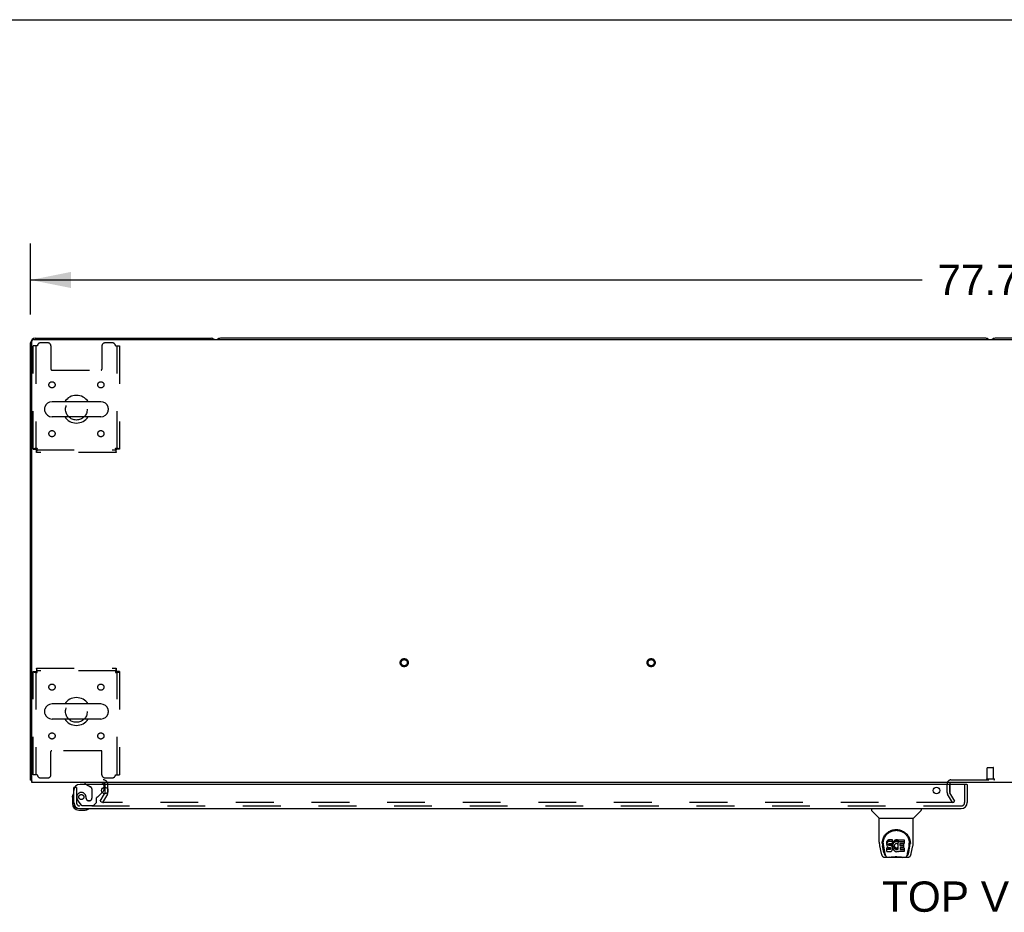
# Model space of a CAD drawing. Header units: inches. Extents: x 0 to 278, y 0 to 180.
# Tile 70 of 78: x 52 to 92, y 144 to 180. Entities that reach past the tile are written whole.
import ezdxf

# ---------------------------------------------------------------- set-up
doc = ezdxf.new("R2010")
doc.units = ezdxf.units.IN
doc.header["$LTSCALE"] = 15.310625
doc.header["$MEASUREMENT"] = 0
doc.linetypes.add('HIDDEN', pattern=[0.2, 0.1, -0.1])
doc.layers.get('0').update_dxf_attribs({"linetype": 'CONTINUOUS'})
for name, color, linetype in [('DEFAULT_2', 8, 'HIDDEN'), ('DIMENSIONS', 7, 'CONTINUOUS'), ('LEFTHAND_DOOR_ASSEMBLY', 7, 'CONTINUOUS')]:
    doc.layers.add(name, color=color, linetype=linetype)
doc.styles.get("Standard").update_dxf_attribs({"font": 'arial.ttf'})
doc.dimstyles.new('DIMSTYLE_1', dxfattribs={"dimtxt": 1.228125, "dimasz": 1.6375, "dimexe": 0.09, "dimexo": 0.07, "dimgap": 0.0375, "dimtad": 0, "dimtih": 1, "dimtoh": 1, "dimzin": 4, "dimdsep": 46, "dimtxsty": 'Standard', "dimblk": '_FILLED', "dimblk1": '_FILLED', "dimblk2": '_FILLED', "dimcen": 0.09, "dimadec": 3, "dimazin": 1, "dimtfac": 1, "dimtdec": 3, "dimtofl": 0, "dimtmove": 0, "dimatfit": 3, "dimldrblk": '_FILLED', "dimfxl": 0, "dimtolj": 1, "dimtzin": 4, "dimarcsym": 0})

# ---------------------------------------------------------------- blocks, each defined once
blk = doc.blocks.new('_FILLED')
at = {"color": 0, "linetype": 'ByBlock'}
blk.add_solid([(0, 0), (-1, 0.2), (-1, -0.2)], dxfattribs=at)
blk = doc.blocks.new('*D1')
at = {"layer": 'DIMENSIONS', "color": 2, "linetype": 'Continuous'}
for p, q in [((52.73, 168.172), (52.73, 171.052)), ((130.48, 168.172), (130.48, 171.052)), ((52.73, 169.578), (88.846, 169.578)), ((130.48, 169.578), (94.365, 169.578))]:
    blk.add_line(p, q, dxfattribs=at)
at = {"layer": 'DIMENSIONS', "color": 2, "linetype": 'Continuous', "xscale": 1.6375, "yscale": 1.6375, "zscale": 1.6375, "rotation": 180}
blk.add_blockref('_FILLED', (52.73, 169.578), dxfattribs=at)
at = {"layer": 'DIMENSIONS', "color": 2, "linetype": 'Continuous', "xscale": 1.6375, "yscale": 1.6375, "zscale": 1.6375}
blk.add_blockref('_FILLED', (130.48, 169.578), dxfattribs=at)
at = {"layer": 'DIMENSIONS', "color": 2, "linetype": 'Continuous', "insert": (91.605, 170.192), "char_height": 1.2281, "width": 4.29159, "attachment_point": 2, "line_spacing_factor": 0.9}
blk.add_mtext('77.75', dxfattribs=at)

msp = doc.modelspace()

# ---------------------------------------------------------------- linework, layer by layer
at = {"color": 7, "linetype": 'Continuous'}
for p, q in [((0, 180.125), (278.375, 180.125)), ((91.416, 167.215), (60.419, 167.215)), ((122.791, 167.215), (91.794, 167.215)), ((53.297, 164.383), (53.297, 164.296)), ((55.572, 164.646), (53.597, 164.646)), ((55.872, 164.383), (55.872, 164.296)), ((55.572, 164.034), (53.597, 164.034)), ((55.572, 152.396), (53.597, 152.396)), ((53.297, 152.133), (53.297, 152.046)), ((55.872, 152.133), (55.872, 152.046)), ((55.572, 151.784), (53.597, 151.784)), ((52.782, 149.319), (52.73, 149.319)), ((52.771, 149.286), (52.782, 149.295)), ((55.855, 148.84), (55.855, 148.931))]:
    msp.add_line(p, q, dxfattribs=at)
at = {"color": 3, "linetype": 'Continuous'}
for p, q in [((52.842, 167.163), (130.368, 167.163)), ((52.919, 167.215), (60.041, 167.215)), ((52.73, 149.319), (52.73, 167.026)), ((52.782, 149.215), (52.782, 167.103)), ((130.428, 149.215), (52.782, 149.215)), ((89.959, 149.136), (89.959, 149.163)), ((55.747, 148.794), (55.723, 148.753)), ((55.751, 148.81), (55.751, 149.017))]:
    msp.add_line(p, q, dxfattribs=at)
for points in [[(52.753, 149.299), (52.747, 149.302), (52.745, 149.303), (52.742, 149.305), (52.74, 149.306), (52.737, 149.308), (52.735, 149.309), (52.734, 149.311), (52.732, 149.313), (52.731, 149.314), (52.731, 149.316), (52.731, 149.317), (52.73, 149.319)], [(52.771, 149.286), (52.769, 149.288), (52.767, 149.29), (52.765, 149.292), (52.762, 149.294), (52.759, 149.296), (52.756, 149.297), (52.753, 149.299)]]:
    msp.add_lwpolyline(points, dxfattribs=at)
for centre, radius, start, end in [((52.919, 167.026), 0.189, 90, 180), ((52.842, 167.103), 0.06, 90, 180), ((60.041, 167.026), 0.189, 46.487, 90), ((52.919, 149.404), 0.189, 218.2806, 223.5127), ((55.666, 149.13), 0.085, 4.0489, 90), ((90.009, 149.165), 0.05, 129.974, 170.026), ((55.718, 148.81), 0.033, 330, 360)]:
    msp.add_arc(centre, radius, start, end, dxfattribs=at)
at = {"color": 7, "linetype": 'Continuous'}
for centre, radius, start, end in [((60.419, 167.026), 0.189, 90, 133.4203), ((91.416, 167.026), 0.189, 46.5797, 90), ((91.794, 167.026), 0.189, 90, 133.4203), ((54.584, 164.34), 0.562, 32.9567, 147.0433), ((53.441, 164.383), 0.144, 164.3697, 180), ((53.597, 164.34), 0.306, 90, 164.3697), ((55.572, 164.34), 0.306, 15.6303, 90), ((55.728, 164.383), 0.144, 0, 15.6303), ((53.441, 164.296), 0.144, 180, 195.6303), ((53.597, 164.34), 0.306, 195.6303, 270), ((54.584, 164.34), 0.562, 212.956, 327.044), ((55.572, 164.34), 0.306, 270, 344.3697), ((55.728, 164.296), 0.144, 344.3697, 360), ((53.597, 152.09), 0.306, 90, 164.3697), ((54.584, 152.09), 0.562, 32.9567, 147.0433), ((55.572, 152.09), 0.306, 15.6303, 90), ((53.441, 152.133), 0.144, 164.3697, 180), ((53.441, 152.046), 0.144, 180, 195.6303), ((53.597, 152.09), 0.306, 195.6303, 270), ((55.572, 152.09), 0.306, 270, 344.3697), ((55.728, 152.133), 0.144, 0, 15.6303), ((55.728, 152.046), 0.144, 344.3697, 360), ((54.584, 152.09), 0.562, 212.956, 327.044), ((90.009, 149.165), 0.05, 170.026, 180), ((90.009, 149.165), 0.05, 90, 129.974)]:
    msp.add_arc(centre, radius, start, end, dxfattribs=at)
at = {"layer": 'DEFAULT_2', "color": 8, "linetype": 'HIDDEN'}
for p, q in [((52.834, 162.724), (52.834, 166.902)), ((53.001, 166.902), (52.834, 166.902)), ((52.938, 166.902), (52.938, 162.724)), ((53.428, 167.027), (53.126, 167.027)), ((53.553, 166.902), (53.553, 165.957)), ((55.616, 166.902), (55.616, 165.957)), ((56.042, 167.027), (55.741, 167.027)), ((56.167, 166.902), (56.334, 166.902)), ((56.23, 162.724), (56.23, 166.902)), ((56.334, 166.902), (56.334, 162.724)), ((53.583, 165.927), (55.586, 165.927)), ((52.834, 162.724), (52.938, 162.724)), ((56.334, 162.724), (56.23, 162.724)), ((52.968, 162.59), (52.968, 162.694)), ((52.968, 162.694), (56.2, 162.694)), ((56.2, 162.59), (52.968, 162.59)), ((56.2, 162.59), (56.2, 162.694)), ((52.834, 149.527), (52.834, 153.706)), ((52.834, 153.706), (52.938, 153.706)), ((52.938, 153.706), (52.938, 149.527)), ((52.968, 153.84), (52.968, 153.736)), ((52.968, 153.84), (56.2, 153.84)), ((56.2, 153.736), (52.968, 153.736)), ((56.2, 153.84), (56.2, 153.736)), ((56.23, 149.527), (56.23, 153.706)), ((56.334, 153.706), (56.23, 153.706)), ((56.334, 153.706), (56.334, 149.527)), ((53.553, 149.527), (53.553, 150.472)), ((55.586, 150.502), (53.583, 150.502)), ((55.616, 149.527), (55.616, 150.472)), ((91.481, 149.362), (91.481, 149.809)), ((91.491, 149.819), (91.719, 149.819)), ((91.729, 149.362), (91.729, 149.809)), ((53.001, 149.527), (52.834, 149.527)), ((53.126, 149.402), (53.428, 149.402)), ((55.741, 149.402), (56.042, 149.402)), ((56.167, 149.527), (56.334, 149.527)), ((89.855, 148.81), (89.855, 149.165)), ((90.009, 149.319), (93.201, 149.319)), ((91.463, 149.362), (91.747, 149.362)), ((55.751, 149.017), (55.751, 149.13)), ((55.855, 148.931), (55.855, 149.13)), ((55.855, 148.81), (55.855, 148.84)), ((89.959, 148.81), (89.959, 149.136)), ((89.959, 149.13), (89.96, 148.81)), ((90.16, 148.454), (89.964, 148.794)), ((55.551, 148.454), (55.723, 148.753)), ((55.551, 148.454), (55.641, 148.402)), ((55.837, 148.742), (55.641, 148.402)), ((90.137, 148.402), (55.687, 148.402)), ((90.07, 148.402), (89.874, 148.742)), ((90.07, 148.402), (90.16, 148.454))]:
    msp.add_line(p, q, dxfattribs=at)
for points in [[(53.001, 162.757), (52.983, 162.754), (52.964, 162.752), (52.946, 162.749), (52.929, 162.747), (52.913, 162.745), (52.897, 162.742), (52.883, 162.74), (52.871, 162.738), (52.86, 162.735), (52.851, 162.733), (52.844, 162.731), (52.839, 162.728), (52.835, 162.726), (52.834, 162.724)], [(53.001, 162.757), (52.994, 162.754), (52.987, 162.752), (52.981, 162.749), (52.974, 162.747), (52.968, 162.745), (52.962, 162.742), (52.957, 162.74), (52.952, 162.738), (52.948, 162.735), (52.945, 162.733), (52.942, 162.731), (52.94, 162.728), (52.939, 162.726), (52.938, 162.724)], [(52.968, 162.59), (52.971, 162.591), (52.973, 162.594), (52.976, 162.599), (52.978, 162.606), (52.98, 162.615), (52.983, 162.626), (52.985, 162.638), (52.987, 162.652), (52.99, 162.668), (52.992, 162.684), (52.994, 162.701), (52.997, 162.719), (52.999, 162.738), (53.001, 162.757)], [(52.968, 162.694), (52.971, 162.694), (52.973, 162.695), (52.976, 162.697), (52.978, 162.7), (52.98, 162.703), (52.983, 162.707), (52.985, 162.712), (52.987, 162.717), (52.99, 162.723), (52.992, 162.729), (52.994, 162.736), (52.997, 162.742), (52.999, 162.749), (53.001, 162.757)], [(56.23, 162.724), (56.23, 162.726), (56.229, 162.728), (56.227, 162.731), (56.224, 162.733), (56.221, 162.735), (56.217, 162.738), (56.212, 162.74), (56.207, 162.742), (56.201, 162.745), (56.195, 162.747), (56.188, 162.749), (56.181, 162.752), (56.174, 162.754), (56.167, 162.757)], [(56.167, 162.757), (56.17, 162.738), (56.172, 162.719), (56.175, 162.701), (56.177, 162.684), (56.179, 162.668), (56.182, 162.652), (56.184, 162.638), (56.186, 162.626), (56.189, 162.615), (56.191, 162.606), (56.193, 162.599), (56.196, 162.594), (56.198, 162.591), (56.2, 162.59)], [(56.334, 162.724), (56.333, 162.726), (56.33, 162.728), (56.325, 162.731), (56.318, 162.733), (56.309, 162.735), (56.298, 162.738), (56.286, 162.74), (56.272, 162.742), (56.256, 162.745), (56.24, 162.747), (56.223, 162.749), (56.205, 162.752), (56.186, 162.754), (56.167, 162.757)], [(56.167, 162.757), (56.17, 162.749), (56.172, 162.742), (56.175, 162.736), (56.177, 162.729), (56.179, 162.723), (56.182, 162.717), (56.184, 162.712), (56.186, 162.707), (56.189, 162.703), (56.191, 162.7), (56.193, 162.697), (56.196, 162.695), (56.198, 162.694), (56.2, 162.694)], [(52.834, 153.706), (52.835, 153.703), (52.839, 153.701), (52.844, 153.698), (52.851, 153.696), (52.86, 153.694), (52.871, 153.691), (52.883, 153.689), (52.897, 153.687), (52.913, 153.684), (52.929, 153.682), (52.946, 153.68), (52.964, 153.677), (52.983, 153.675), (53.001, 153.673)], [(52.938, 153.706), (52.939, 153.703), (52.94, 153.701), (52.942, 153.698), (52.945, 153.696), (52.948, 153.694), (52.952, 153.691), (52.957, 153.689), (52.962, 153.687), (52.968, 153.684), (52.974, 153.682), (52.981, 153.68), (52.987, 153.677), (52.994, 153.675), (53.001, 153.673)], [(53.001, 153.673), (52.999, 153.691), (52.997, 153.71), (52.994, 153.728), (52.992, 153.745), (52.99, 153.761), (52.987, 153.777), (52.985, 153.791), (52.983, 153.803), (52.98, 153.814), (52.978, 153.823), (52.976, 153.83), (52.973, 153.835), (52.971, 153.838), (52.968, 153.84)], [(53.001, 153.673), (52.999, 153.68), (52.997, 153.687), (52.994, 153.693), (52.992, 153.7), (52.99, 153.706), (52.987, 153.712), (52.985, 153.717), (52.983, 153.722), (52.98, 153.726), (52.978, 153.729), (52.976, 153.732), (52.973, 153.734), (52.971, 153.735), (52.968, 153.736)], [(56.2, 153.84), (56.198, 153.838), (56.196, 153.835), (56.193, 153.83), (56.191, 153.823), (56.189, 153.814), (56.186, 153.803), (56.184, 153.791), (56.182, 153.777), (56.179, 153.761), (56.177, 153.745), (56.175, 153.728), (56.172, 153.71), (56.17, 153.691), (56.167, 153.673)], [(56.2, 153.736), (56.198, 153.735), (56.196, 153.734), (56.193, 153.732), (56.191, 153.729), (56.189, 153.726), (56.186, 153.722), (56.184, 153.717), (56.182, 153.712), (56.179, 153.706), (56.177, 153.7), (56.175, 153.693), (56.172, 153.687), (56.17, 153.68), (56.167, 153.673)], [(56.167, 153.673), (56.174, 153.675), (56.181, 153.677), (56.188, 153.68), (56.195, 153.682), (56.201, 153.684), (56.207, 153.687), (56.212, 153.689), (56.217, 153.691), (56.221, 153.694), (56.224, 153.696), (56.227, 153.698), (56.229, 153.701), (56.23, 153.703), (56.23, 153.706)], [(56.167, 153.673), (56.186, 153.675), (56.205, 153.677), (56.223, 153.68), (56.24, 153.682), (56.256, 153.684), (56.272, 153.687), (56.286, 153.689), (56.298, 153.691), (56.309, 153.694), (56.318, 153.696), (56.325, 153.698), (56.33, 153.701), (56.333, 153.703), (56.334, 153.706)], [(55.669, 148.427), (55.668, 148.425), (55.668, 148.423), (55.667, 148.421), (55.667, 148.42), (55.667, 148.419)], [(55.667, 148.419), (55.667, 148.418), (55.667, 148.416), (55.668, 148.414), (55.669, 148.412), (55.67, 148.41), (55.671, 148.409), (55.673, 148.407), (55.674, 148.406), (55.676, 148.405), (55.678, 148.404), (55.68, 148.403)], [(55.687, 148.402), (55.685, 148.402), (55.683, 148.402), (55.68, 148.403)]]:
    msp.add_lwpolyline(points, dxfattribs=at)
for centre, radius in [((53.595, 165.329), 0.125), ((55.574, 165.329), 0.125), ((54.584, 164.34), 0.438), ((53.595, 163.35), 0.125), ((55.574, 163.35), 0.125), ((67.862, 154.069), 0.164), ((67.862, 154.069), 0.124), ((77.862, 154.069), 0.164), ((77.862, 154.069), 0.124), ((53.595, 153.079), 0.125), ((55.574, 153.079), 0.125), ((54.584, 152.09), 0.438), ((53.595, 151.1), 0.125), ((55.574, 151.1), 0.125)]:
    msp.add_circle(centre, radius, dxfattribs=at)
for centre, radius, start, end in [((53.126, 166.902), 0.125, 90, 180), ((53.428, 166.902), 0.125, 0, 90), ((55.741, 166.902), 0.125, 90, 180), ((56.042, 166.902), 0.125, 0, 90), ((53.583, 165.957), 0.03, 180, 270), ((55.586, 165.957), 0.03, 270, 360), ((53.583, 150.472), 0.03, 90, 180), ((55.586, 150.472), 0.03, 0, 90), ((91.491, 149.809), 0.01, 90, 180), ((91.719, 149.809), 0.01, 0, 90), ((53.126, 149.527), 0.125, 180, 270), ((53.428, 149.527), 0.125, 270, 360), ((55.741, 149.527), 0.125, 180, 270), ((55.666, 149.13), 0.189, 0, 90), ((56.042, 149.527), 0.125, 270, 360), ((90.009, 149.165), 0.154, 90, 180), ((91.463, 149.34), 0.0215, 90, 270), ((91.747, 149.34), 0.0215, 270, 90), ((55.666, 149.13), 0.085, 0, 4.0489), ((55.718, 148.81), 0.137, 330, 360), ((89.992, 148.81), 0.137, 180, 210), ((89.992, 148.81), 0.033, 180, 210)]:
    msp.add_arc(centre, radius, start, end, dxfattribs=at)
at = {"layer": 'LEFTHAND_DOOR_ASSEMBLY', "color": 7, "linetype": 'Continuous'}
for p, q in [((54.922, 149.215), (54.922, 149.176)), ((54.922, 149.176), (54.991, 149.136)), ((54.514, 149.011), (54.48, 149.011)), ((55.623, 148.807), (55.68, 148.864)), ((55.709, 148.935), (55.709, 149.017)), ((90.648, 149.136), (90.668, 149.136)), ((54.42, 148.616), (54.423, 148.654)), ((54.42, 148.616), (54.42, 148.36)), ((54.48, 148.403), (54.48, 148.36)), ((54.683, 148.097), (54.94, 148.097)), ((86.789, 148.157), (86.789, 148.094)), ((87.098, 147.769), (86.801, 148.066)), ((88.488, 147.769), (88.785, 148.066)), ((88.797, 148.157), (88.797, 148.094)), ((87.104, 147.763), (88.482, 147.763)), ((87.104, 146.791), (87.104, 147.763)), ((88.482, 146.792), (88.482, 147.763)), ((87.229, 146.823), (87.228, 146.759)), ((87.409, 146.794), (87.407, 146.771)), ((87.407, 146.704), (87.407, 146.771)), ((87.414, 146.818), (87.409, 146.794)), ((87.409, 146.728), (87.409, 146.794)), ((87.423, 146.84), (87.414, 146.818)), ((87.414, 146.751), (87.414, 146.818)), ((87.423, 146.774), (87.414, 146.751)), ((87.437, 146.86), (87.423, 146.84)), ((87.423, 146.774), (87.423, 146.84)), ((87.437, 146.793), (87.423, 146.774)), ((87.445, 146.868), (87.437, 146.86)), ((87.437, 146.793), (87.437, 146.86)), ((87.445, 146.801), (87.437, 146.793)), ((87.455, 146.874), (87.445, 146.868)), ((87.445, 146.801), (87.445, 146.868)), ((87.455, 146.808), (87.445, 146.801)), ((87.476, 146.884), (87.455, 146.874)), ((87.455, 146.808), (87.455, 146.874)), ((87.476, 146.817), (87.455, 146.808)), ((87.5, 146.892), (87.476, 146.884)), ((87.476, 146.817), (87.476, 146.884)), ((87.5, 146.825), (87.476, 146.817)), ((87.639, 146.892), (87.5, 146.892)), ((87.5, 146.825), (87.5, 146.892)), ((87.639, 146.825), (87.5, 146.825)), ((87.641, 146.849), (87.639, 146.892)), ((87.639, 146.825), (87.639, 146.892)), ((87.641, 146.782), (87.639, 146.825)), ((87.64, 146.758), (87.641, 146.782)), ((87.641, 146.782), (87.641, 146.849)), ((87.654, 146.771), (87.648, 146.749)), ((87.662, 146.792), (87.654, 146.771)), ((87.654, 146.704), (87.654, 146.771)), ((87.673, 146.811), (87.662, 146.792)), ((87.662, 146.725), (87.662, 146.792)), ((87.686, 146.829), (87.673, 146.811)), ((87.673, 146.744), (87.673, 146.811)), ((87.701, 146.846), (87.686, 146.829)), ((87.686, 146.762), (87.686, 146.829)), ((87.701, 146.779), (87.686, 146.762)), ((87.717, 146.861), (87.701, 146.846)), ((87.701, 146.779), (87.701, 146.846)), ((87.717, 146.794), (87.701, 146.779)), ((87.735, 146.874), (87.717, 146.861)), ((87.717, 146.794), (87.717, 146.861)), ((87.735, 146.807), (87.717, 146.794)), ((87.756, 146.883), (87.735, 146.874)), ((87.735, 146.807), (87.735, 146.874)), ((87.756, 146.816), (87.735, 146.807)), ((87.778, 146.888), (87.756, 146.883)), ((87.756, 146.816), (87.756, 146.883)), ((87.778, 146.821), (87.756, 146.816)), ((87.8, 146.89), (87.778, 146.888)), ((87.778, 146.821), (87.778, 146.888)), ((87.8, 146.823), (87.778, 146.821)), ((87.8, 146.89), (87.822, 146.89)), ((87.8, 146.823), (87.8, 146.89)), ((87.822, 146.823), (87.8, 146.823)), ((87.833, 146.888), (87.822, 146.89)), ((87.822, 146.823), (87.822, 146.89)), ((87.833, 146.821), (87.822, 146.823)), ((87.844, 146.885), (87.833, 146.888)), ((87.833, 146.821), (87.833, 146.888)), ((87.844, 146.818), (87.833, 146.821)), ((87.864, 146.801), (87.838, 146.732)), ((87.863, 146.873), (87.844, 146.885)), ((87.844, 146.818), (87.844, 146.885)), ((87.863, 146.806), (87.844, 146.818)), ((87.863, 146.873), (87.863, 146.806)), ((87.864, 146.869), (87.864, 146.806)), ((87.873, 146.89), (88.11, 146.89)), ((87.873, 146.498), (87.873, 146.89)), ((87.873, 146.823), (88.11, 146.823)), ((88.114, 146.885), (88.114, 146.744)), ((88.357, 146.823), (88.358, 146.759)), ((87.119, 146.648), (87.184, 146.343)), ((87.222, 146.736), (87.222, 146.736)), ((87.291, 146.371), (87.238, 146.641)), ((87.266, 146.749), (87.266, 146.726)), ((87.275, 146.628), (87.332, 146.335)), ((87.409, 146.728), (87.407, 146.704)), ((87.407, 146.704), (87.408, 146.68)), ((87.408, 146.68), (87.412, 146.657)), ((87.414, 146.751), (87.409, 146.728)), ((87.409, 146.418), (87.409, 146.56)), ((87.412, 146.657), (87.42, 146.634)), ((87.473, 146.565), (87.414, 146.564)), ((87.414, 146.497), (87.414, 146.564)), ((87.473, 146.498), (87.414, 146.497)), ((87.414, 146.413), (87.558, 146.413)), ((87.42, 146.634), (87.433, 146.614)), ((87.433, 146.614), (87.449, 146.597)), ((87.449, 146.597), (87.469, 146.584)), ((87.469, 146.584), (87.48, 146.579)), ((87.534, 146.565), (87.473, 146.565)), ((87.473, 146.498), (87.473, 146.565)), ((87.534, 146.498), (87.473, 146.498)), ((87.478, 146.692), (87.479, 146.707)), ((87.479, 146.685), (87.478, 146.692)), ((87.479, 146.707), (87.481, 146.722)), ((87.479, 146.685), (87.479, 146.707)), ((87.481, 146.678), (87.479, 146.685)), ((87.48, 146.579), (87.492, 146.577)), ((87.481, 146.722), (87.484, 146.729)), ((87.481, 146.678), (87.481, 146.722)), ((87.485, 146.672), (87.481, 146.678)), ((87.484, 146.729), (87.489, 146.734)), ((87.485, 146.672), (87.485, 146.73)), ((87.492, 146.667), (87.485, 146.672)), ((87.489, 146.734), (87.504, 146.738)), ((87.492, 146.734), (87.491, 146.734)), ((87.506, 146.73), (87.492, 146.734)), ((87.492, 146.667), (87.492, 146.734)), ((87.506, 146.663), (87.492, 146.667)), ((87.492, 146.577), (87.539, 146.577)), ((87.504, 146.738), (87.519, 146.739)), ((87.53, 146.731), (87.506, 146.73)), ((87.506, 146.663), (87.506, 146.73)), ((87.53, 146.664), (87.506, 146.663)), ((87.519, 146.739), (87.632, 146.739)), ((87.554, 146.729), (87.53, 146.731)), ((87.53, 146.664), (87.53, 146.731)), ((87.554, 146.663), (87.53, 146.664)), ((87.549, 146.566), (87.534, 146.565)), ((87.534, 146.498), (87.534, 146.565)), ((87.549, 146.499), (87.534, 146.498)), ((87.539, 146.577), (87.547, 146.576)), ((87.547, 146.576), (87.554, 146.574)), ((87.556, 146.57), (87.549, 146.566)), ((87.549, 146.499), (87.549, 146.566)), ((87.556, 146.503), (87.549, 146.499)), ((87.577, 146.724), (87.554, 146.729)), ((87.554, 146.663), (87.554, 146.729)), ((87.577, 146.658), (87.554, 146.663)), ((87.554, 146.574), (87.56, 146.569)), ((87.557, 146.571), (87.556, 146.57)), ((87.556, 146.503), (87.556, 146.57)), ((87.561, 146.508), (87.556, 146.503)), ((87.558, 146.413), (87.57, 146.415)), ((87.56, 146.569), (87.565, 146.563)), ((87.561, 146.508), (87.561, 146.568)), ((87.57, 146.52), (87.561, 146.508)), ((87.565, 146.563), (87.571, 146.55)), ((87.57, 146.52), (87.57, 146.552)), ((87.573, 146.527), (87.57, 146.52)), ((87.57, 146.415), (87.581, 146.419)), ((87.571, 146.55), (87.574, 146.535)), ((87.573, 146.527), (87.573, 146.539)), ((87.574, 146.535), (87.573, 146.527)), ((87.588, 146.719), (87.577, 146.724)), ((87.577, 146.658), (87.577, 146.724)), ((87.588, 146.653), (87.577, 146.658)), ((87.581, 146.419), (87.601, 146.433)), ((87.598, 146.713), (87.588, 146.719)), ((87.588, 146.653), (87.588, 146.719)), ((87.598, 146.646), (87.588, 146.653)), ((87.615, 146.696), (87.598, 146.713)), ((87.598, 146.646), (87.598, 146.713)), ((87.615, 146.629), (87.598, 146.646)), ((87.601, 146.433), (87.618, 146.45)), ((87.629, 146.676), (87.615, 146.696)), ((87.615, 146.629), (87.615, 146.696)), ((87.629, 146.609), (87.615, 146.629)), ((87.618, 146.45), (87.625, 146.46)), ((87.625, 146.46), (87.63, 146.47)), ((87.638, 146.654), (87.629, 146.676)), ((87.629, 146.609), (87.629, 146.676)), ((87.638, 146.587), (87.629, 146.609)), ((87.63, 146.47), (87.639, 146.493)), ((87.632, 146.739), (87.637, 146.74)), ((87.637, 146.74), (87.639, 146.745)), ((87.639, 146.65), (87.638, 146.654)), ((87.638, 146.587), (87.638, 146.654)), ((87.644, 146.564), (87.638, 146.587)), ((87.639, 146.745), (87.64, 146.758)), ((87.644, 146.728), (87.639, 146.683)), ((87.639, 146.616), (87.639, 146.683)), ((87.644, 146.661), (87.639, 146.616)), ((87.639, 146.616), (87.64, 146.594)), ((87.639, 146.493), (87.645, 146.516)), ((87.64, 146.594), (87.643, 146.572)), ((87.643, 146.572), (87.648, 146.55)), ((87.648, 146.749), (87.644, 146.728)), ((87.644, 146.661), (87.644, 146.728)), ((87.648, 146.683), (87.644, 146.661)), ((87.647, 146.54), (87.644, 146.564)), ((87.645, 146.516), (87.647, 146.54)), ((87.647, 146.54), (87.647, 146.554)), ((87.648, 146.683), (87.648, 146.749)), ((87.654, 146.704), (87.648, 146.683)), ((87.648, 146.55), (87.655, 146.529)), ((87.662, 146.725), (87.654, 146.704)), ((87.655, 146.529), (87.676, 146.49)), ((87.673, 146.744), (87.662, 146.725)), ((87.686, 146.762), (87.673, 146.744)), ((87.676, 146.49), (87.689, 146.471)), ((87.689, 146.471), (87.703, 146.455)), ((87.703, 146.455), (87.72, 146.44)), ((87.709, 146.632), (87.708, 146.605)), ((87.708, 146.605), (87.71, 146.592)), ((87.712, 146.659), (87.709, 146.632)), ((87.71, 146.592), (87.71, 146.632)), ((87.71, 146.592), (87.713, 146.579)), ((87.711, 146.651), (87.713, 146.646)), ((87.716, 146.671), (87.712, 146.659)), ((87.713, 146.646), (87.723, 146.621)), ((87.713, 146.579), (87.713, 146.646)), ((87.713, 146.579), (87.723, 146.554)), ((87.722, 146.683), (87.716, 146.671)), ((87.72, 146.44), (87.737, 146.426)), ((87.736, 146.706), (87.722, 146.683)), ((87.723, 146.621), (87.736, 146.598)), ((87.723, 146.554), (87.723, 146.621)), ((87.723, 146.554), (87.736, 146.531)), ((87.744, 146.717), (87.736, 146.706)), ((87.736, 146.598), (87.745, 146.588)), ((87.736, 146.531), (87.736, 146.598)), ((87.736, 146.531), (87.745, 146.521)), ((87.737, 146.426), (87.747, 146.421)), ((87.755, 146.724), (87.744, 146.717)), ((87.745, 146.588), (87.755, 146.579)), ((87.745, 146.521), (87.745, 146.588)), ((87.745, 146.521), (87.755, 146.512)), ((87.747, 146.421), (87.758, 146.417)), ((87.78, 146.735), (87.755, 146.724)), ((87.755, 146.579), (87.766, 146.572)), ((87.755, 146.512), (87.755, 146.579)), ((87.755, 146.512), (87.766, 146.505)), ((87.758, 146.417), (87.779, 146.412)), ((87.766, 146.572), (87.779, 146.567)), ((87.766, 146.505), (87.766, 146.572)), ((87.766, 146.505), (87.779, 146.5)), ((87.779, 146.567), (87.792, 146.564)), ((87.779, 146.5), (87.779, 146.567)), ((87.779, 146.5), (87.792, 146.498)), ((87.779, 146.412), (87.801, 146.409)), ((87.793, 146.738), (87.78, 146.735)), ((87.792, 146.564), (87.805, 146.564)), ((87.792, 146.498), (87.792, 146.564)), ((87.792, 146.498), (87.805, 146.497)), ((87.806, 146.738), (87.793, 146.738)), ((87.801, 146.409), (87.824, 146.412)), ((87.805, 146.564), (87.818, 146.566)), ((87.805, 146.497), (87.805, 146.564)), ((87.805, 146.497), (87.818, 146.499)), ((87.819, 146.735), (87.806, 146.738)), ((87.818, 146.566), (87.831, 146.57)), ((87.818, 146.499), (87.818, 146.566)), ((87.818, 146.499), (87.831, 146.503)), ((87.832, 146.73), (87.819, 146.735)), ((87.824, 146.412), (87.845, 146.419)), ((87.831, 146.57), (87.843, 146.575)), ((87.831, 146.503), (87.831, 146.57)), ((87.831, 146.503), (87.843, 146.509)), ((87.843, 146.575), (87.854, 146.583)), ((87.843, 146.509), (87.843, 146.575)), ((87.843, 146.509), (87.854, 146.516)), ((87.845, 146.419), (87.864, 146.431)), ((87.854, 146.583), (87.854, 146.516)), ((87.861, 146.582), (87.873, 146.564)), ((87.861, 146.515), (87.873, 146.498)), ((87.875, 146.431), (87.864, 146.431)), ((87.864, 146.431), (87.864, 146.431)), ((87.875, 146.418), (87.875, 146.431)), ((88.11, 146.413), (87.879, 146.413)), ((87.943, 146.735), (87.943, 146.667)), ((87.944, 146.576), (87.944, 146.499)), ((88.11, 146.739), (87.947, 146.739)), ((87.947, 146.73), (88.079, 146.73)), ((87.947, 146.663), (88.079, 146.663)), ((88.079, 146.581), (87.949, 146.581)), ((87.949, 146.561), (88.11, 146.561)), ((87.949, 146.494), (88.11, 146.494)), ((88.083, 146.725), (88.083, 146.585)), ((88.115, 146.557), (88.115, 146.418)), ((88.253, 146.335), (88.31, 146.625)), ((88.295, 146.371), (88.347, 146.641)), ((88.31, 146.625), (88.311, 146.629)), ((88.364, 146.736), (88.364, 146.736)), ((88.402, 146.343), (88.467, 146.648)), ((87.308, 146.188), (87.535, 146.188)), ((87.343, 146.267), (87.35, 146.267)), ((87.349, 146.271), (87.352, 146.261)), ((87.352, 146.26), (87.352, 146.261)), ((87.395, 146.188), (87.393, 146.188)), ((87.555, 146.168), (87.534, 146.189)), ((88.031, 146.168), (87.555, 146.168)), ((88.031, 146.168), (88.052, 146.189)), ((88.051, 146.188), (88.278, 146.188)), ((88.192, 146.188), (88.191, 146.188)), ((88.234, 146.261), (88.237, 146.271)), ((88.234, 146.26), (88.234, 146.261)), ((88.236, 146.267), (88.243, 146.267))]:
    msp.add_line(p, q, dxfattribs=at)
at = {"layer": 'LEFTHAND_DOOR_ASSEMBLY', "color": 8, "linetype": 'HIDDEN'}
for p, q in [((55.552, 149.215), (54.922, 149.215)), ((54.584, 149.011), (54.514, 149.011)), ((54.584, 149.011), (54.584, 148.403)), ((54.991, 149.136), (55.161, 149.038)), ((55.21, 148.951), (55.21, 148.572)), ((55.461, 148.645), (55.623, 148.807)), ((55.709, 149.017), (55.709, 149.058)), ((90.564, 148.403), (90.564, 149.136)), ((54.659, 148.459), (54.76, 148.315)), ((54.981, 148.572), (54.981, 148.56)), ((55.112, 148.474), (55.079, 148.474)), ((55.276, 148.282), (55.402, 148.408)), ((55.402, 148.408), (55.402, 148.587)), ((90.421, 148.261), (54.727, 148.261)), ((54.825, 148.282), (55.276, 148.282))]:
    msp.add_line(p, q, dxfattribs=at)
at = {"layer": 'LEFTHAND_DOOR_ASSEMBLY', "color": 3, "linetype": 'Continuous'}
for p, q in [((54.48, 148.403), (54.48, 149.011)), ((90.648, 149.136), (54.73, 149.136)), ((90.668, 149.136), (90.668, 148.403)), ((54.727, 148.157), (90.421, 148.157))]:
    msp.add_line(p, q, dxfattribs=at)
at = {"layer": 'LEFTHAND_DOOR_ASSEMBLY', "color": 7, "linetype": 'Continuous'}
for points in [[(87.222, 146.749), (87.225, 146.79), (87.232, 146.84), (87.242, 146.887), (87.256, 146.931), (87.274, 146.973), (87.293, 147.012), (87.316, 147.049), (87.341, 147.084), (87.368, 147.117), (87.397, 147.147), (87.429, 147.176), (87.463, 147.201), (87.498, 147.225), (87.536, 147.246), (87.576, 147.264), (87.617, 147.279), (87.66, 147.291), (87.704, 147.3), (87.748, 147.305), (87.793, 147.307), (87.838, 147.305), (87.883, 147.3), (87.927, 147.291), (87.97, 147.279), (88.011, 147.263), (88.05, 147.245), (88.088, 147.224), (88.124, 147.201), (88.157, 147.175), (88.189, 147.147), (88.218, 147.116), (88.246, 147.084), (88.27, 147.049), (88.293, 147.012), (88.313, 146.972), (88.33, 146.93), (88.344, 146.886), (88.354, 146.839), (88.361, 146.789), (88.364, 146.749)], [(87.266, 146.749), (87.266, 146.769), (87.268, 146.793), (87.27, 146.817), (87.274, 146.841), (87.279, 146.865), (87.285, 146.888), (87.291, 146.911), (87.299, 146.933), (87.308, 146.954), (87.317, 146.975), (87.327, 146.996), (87.338, 147.015), (87.35, 147.034), (87.362, 147.052), (87.375, 147.07), (87.388, 147.086), (87.402, 147.102), (87.416, 147.117), (87.43, 147.131), (87.445, 147.144), (87.46, 147.157), (87.475, 147.169), (87.49, 147.18), (87.506, 147.191), (87.522, 147.201), (87.537, 147.21), (87.553, 147.218), (87.569, 147.226), (87.585, 147.233), (87.601, 147.24), (87.617, 147.246), (87.633, 147.251), (87.649, 147.256), (87.665, 147.26), (87.681, 147.264), (87.697, 147.267), (87.713, 147.27), (87.729, 147.272), (87.744, 147.274), (87.76, 147.275), (87.776, 147.276), (87.792, 147.276), (87.808, 147.276), (87.824, 147.275), (87.84, 147.274), (87.856, 147.272), (87.872, 147.27), (87.888, 147.267), (87.904, 147.264), (87.92, 147.26), (87.936, 147.256), (87.952, 147.251), (87.968, 147.246), (87.984, 147.24), (88, 147.234), (88.016, 147.227), (88.032, 147.219), (88.048, 147.21), (88.063, 147.201), (88.079, 147.191), (88.095, 147.181), (88.11, 147.17), (88.125, 147.158), (88.14, 147.145), (88.155, 147.132), (88.17, 147.117), (88.184, 147.102), (88.198, 147.087), (88.211, 147.07), (88.224, 147.053), (88.236, 147.034), (88.247, 147.016), (88.258, 146.996), (88.269, 146.976), (88.278, 146.955), (88.287, 146.933), (88.294, 146.911), (88.301, 146.888), (88.307, 146.865), (88.312, 146.842), (88.315, 146.818), (88.318, 146.794), (88.319, 146.769), (88.32, 146.749)], [(87.104, 146.791), (87.105, 146.758), (87.108, 146.718), (87.113, 146.679), (87.119, 146.648)], [(88.467, 146.648), (88.472, 146.678), (88.478, 146.718), (88.481, 146.758), (88.482, 146.792)], [(87.222, 146.736), (87.222, 146.741), (87.222, 146.749)], [(87.266, 146.726), (87.266, 146.71), (87.268, 146.681), (87.271, 146.653), (87.275, 146.628)], [(87.414, 146.564), (87.413, 146.564), (87.413, 146.564), (87.413, 146.564), (87.412, 146.564), (87.412, 146.564), (87.411, 146.563), (87.411, 146.563), (87.411, 146.563), (87.41, 146.562), (87.41, 146.562), (87.41, 146.562), (87.409, 146.561), (87.409, 146.56), (87.409, 146.56)], [(87.414, 146.497), (87.413, 146.497), (87.413, 146.497), (87.413, 146.497), (87.412, 146.497), (87.412, 146.497), (87.411, 146.497), (87.411, 146.496), (87.411, 146.496), (87.41, 146.496), (87.41, 146.495), (87.41, 146.495), (87.409, 146.494), (87.409, 146.494), (87.409, 146.493)], [(88.311, 146.629), (88.311, 146.632), (88.312, 146.635), (88.312, 146.638), (88.313, 146.641), (88.313, 146.644), (88.314, 146.647), (88.314, 146.651), (88.315, 146.654), (88.315, 146.658), (88.316, 146.662), (88.316, 146.665), (88.317, 146.669), (88.317, 146.673), (88.318, 146.677), (88.318, 146.681), (88.318, 146.686), (88.319, 146.69), (88.319, 146.695), (88.319, 146.699), (88.319, 146.704), (88.32, 146.709), (88.32, 146.714), (88.32, 146.719), (88.32, 146.724), (88.32, 146.749)], [(88.364, 146.749), (88.364, 146.742), (88.364, 146.736)], [(87.184, 146.343), (87.187, 146.33), (87.192, 146.311), (87.197, 146.294), (87.202, 146.279), (87.208, 146.266), (87.214, 146.253), (87.22, 146.242), (87.227, 146.231), (87.235, 146.222), (87.245, 146.213), (87.255, 146.205), (87.266, 146.198), (87.279, 146.193), (87.292, 146.19), (87.305, 146.188), (87.308, 146.188)], [(87.332, 146.335), (87.335, 146.324), (87.338, 146.31), (87.341, 146.296), (87.345, 146.283), (87.349, 146.271)], [(87.352, 146.26), (87.357, 146.248), (87.364, 146.236), (87.37, 146.225), (87.377, 146.216), (87.384, 146.208), (87.392, 146.201), (87.401, 146.195), (87.411, 146.191), (87.421, 146.189), (87.429, 146.188)], [(87.51, 146.188), (87.53, 146.189), (87.552, 146.19), (87.575, 146.192), (87.6, 146.195), (87.626, 146.198), (87.653, 146.201), (87.68, 146.203), (87.708, 146.206), (87.737, 146.207), (87.766, 146.209), (87.796, 146.209), (87.825, 146.208), (87.854, 146.207), (87.882, 146.205), (87.91, 146.203), (87.937, 146.2), (87.963, 146.197), (87.988, 146.195), (88.012, 146.192), (88.035, 146.19), (88.056, 146.189), (88.076, 146.188)], [(87.51, 146.188), (87.532, 146.189), (87.558, 146.19), (87.586, 146.193), (87.643, 146.198)], [(87.643, 146.198), (87.672, 146.201), (87.701, 146.204), (87.731, 146.205), (87.762, 146.207), (87.792, 146.207), (87.823, 146.207), (87.853, 146.205), (87.884, 146.204), (87.913, 146.201), (87.943, 146.199), (88, 146.193)], [(88, 146.193), (88.027, 146.19), (88.054, 146.189), (88.076, 146.188)], [(88.157, 146.188), (88.165, 146.189), (88.175, 146.191), (88.185, 146.195), (88.194, 146.201), (88.202, 146.208), (88.209, 146.216), (88.216, 146.225), (88.222, 146.236), (88.228, 146.248), (88.234, 146.26)], [(88.237, 146.271), (88.241, 146.283), (88.245, 146.296), (88.248, 146.31), (88.251, 146.324), (88.253, 146.335)], [(88.278, 146.188), (88.28, 146.188), (88.294, 146.189), (88.307, 146.193), (88.319, 146.198), (88.33, 146.204), (88.341, 146.212), (88.35, 146.221), (88.358, 146.231), (88.365, 146.241), (88.372, 146.253), (88.378, 146.265), (88.384, 146.279), (88.389, 146.294), (88.394, 146.311), (88.399, 146.33), (88.402, 146.343)]]:
    msp.add_lwpolyline(points, dxfattribs=at)
at = {"layer": 'LEFTHAND_DOOR_ASSEMBLY', "color": 3, "linetype": 'Continuous'}
for centre in [(55.73, 148.886), (89.418, 148.886)]:
    msp.add_circle(centre, 0.133, dxfattribs=at)
at = {"layer": 'LEFTHAND_DOOR_ASSEMBLY', "color": 8, "linetype": 'HIDDEN'}
msp.add_circle((54.784, 148.624), 0.101, dxfattribs=at)
at = {"layer": 'LEFTHAND_DOOR_ASSEMBLY', "color": 7, "linetype": 'Continuous'}
for centre, radius, start, end in [((55.552, 149.058), 0.157, 29.8303, 90), ((55.609, 148.935), 0.1, 315, 360), ((54.67, 148.616), 0.25, 149.1101, 180), ((54.469, 148.737), 0.015, 96.3796, 149.1101), ((54.465, 148.737), 0.015, 0, 83.6204), ((54.683, 148.36), 0.263, 180, 270), ((54.683, 148.36), 0.203, 180, 270), ((54.94, 148.347), 0.25, 270, 300.8899), ((55.06, 148.142), 0.015, 6.3796, 90), ((55.06, 148.145), 0.015, 300.8899, 353.6204), ((86.828, 148.094), 0.0394, 180, 225), ((88.758, 148.094), 0.0394, 315, 360), ((87.112, 147.782), 0.0197, 225, 262.5), ((88.474, 147.782), 0.0197, 277.5, 315)]:
    msp.add_arc(centre, radius, start, end, dxfattribs=at)
at = {"layer": 'LEFTHAND_DOOR_ASSEMBLY', "color": 3, "linetype": 'Continuous'}
for centre, radius, start, end in [((54.73, 148.886), 0.25, 90, 180), ((54.727, 148.403), 0.246, 180, 270), ((90.421, 148.403), 0.246, 270, 360)]:
    msp.add_arc(centre, radius, start, end, dxfattribs=at)
at = {"layer": 'LEFTHAND_DOOR_ASSEMBLY', "color": 8, "linetype": 'HIDDEN'}
for centre, radius, start, end in [((54.784, 148.624), 0.187, 17.8482, 196.8439), ((55.11, 148.951), 0.1, 0, 59.908), ((55.552, 149.058), 0.157, 0, 29.8303), ((54.727, 148.403), 0.142, 180, 270), ((54.975, 148.681), 0.386, 196.8439, 215.1), ((54.589, 148.56), 0.393, 1.6599, 17.9298), ((55.079, 148.572), 0.098, 180, 270), ((55.112, 148.572), 0.098, 270, 360), ((55.441, 148.587), 0.039, 111.6096, 180), ((55.39, 148.716), 0.1, 291.6096, 315), ((90.421, 148.403), 0.142, 270, 360), ((54.825, 148.361), 0.079, 215.1, 270)]:
    msp.add_arc(centre, radius, start, end, dxfattribs=at)
at = {"layer": 'LEFTHAND_DOOR_ASSEMBLY', "color": 7, "linetype": 'Continuous'}
for centre, major_axis, ratio, start_param, end_param in [((87.793, 146.749), (0, 0.565), 0.999848, 1.137008, 1.76365), ((87.86, 146.869), (0, 0.00448), 1, -1.566905, -0.665444), ((87.86, 146.802), (0.00448, 0), 1, 0.003842, 0.905353), ((88.11, 146.885), (0, 0.00448), 1, -1.570796, 0), ((88.11, 146.818), (0, 0.00448), 1, -1.570796, 0), ((87.793, 146.749), (0, 0.565), 0.999848, 4.519536, 5.145564), ((87.349, 146.621), (0.007, 0.354), 0.213027, -3.923008, -3.13761), ((87.414, 146.418), (0, 0.00483), 1, -4.712389, -3.141593), ((87.834, 146.734), (0, 0.00448), 1, -3.557718, -1.937287), ((87.857, 146.579), (0.00448, 0), 1, 1.570796, 2.222579), ((87.857, 146.513), (0.00448, 0), 1, 1.570796, 2.222579), ((87.857, 146.579), (0, 0.00448), 1, -0.975826, 0), ((87.857, 146.513), (0, 0.00448), 1, -0.975826, 0), ((87.879, 146.418), (0.00448, 0), 1, -3.141593, -1.570796), ((87.947, 146.735), (0.00448, 0), 1, 1.570796, 3.141593), ((87.947, 146.734), (0, 0.00448), 1, 1.96475, 3.141593), ((87.947, 146.667), (0.00448, 0), 1, -3.141593, -1.570796), ((87.949, 146.576), (0.00448, 0), 1, 1.570796, 3.141593), ((87.949, 146.566), (0.00448, 0), 1, -3.141593, -1.570796), ((87.949, 146.499), (0.00448, 0), 1, -3.141593, -1.570796), ((88.079, 146.725), (0, 0.00448), 1, -1.570796, 0), ((88.079, 146.658), (0, 0.00448), 1, -1.570796, 0), ((88.079, 146.585), (0, 0.00448), 1, -3.141593, -1.570796), ((88.11, 146.744), (0, 0.00448), 1, -3.141593, -1.570796), ((88.11, 146.557), (0, 0.00448), 1, -1.570796, 0), ((88.11, 146.49), (0.00448, 0), 1, 0, 1.570796), ((88.11, 146.418), (0, 0.00448), 1, -3.141593, -1.570796), ((88.237, 146.621), (-0.007, 0.354), 0.213027, -3.145575, -2.360177)]:
    msp.add_ellipse(centre, major_axis=major_axis, ratio=ratio, start_param=start_param, end_param=end_param, dxfattribs=at)

# ---------------------------------------------------------------- texts
at = {"layer": 'DIMENSIONS', "color": 2, "linetype": 'Continuous', "insert": (91.407, 145.203), "char_height": 1.2281, "width": 8.3686, "attachment_point": 2, "line_spacing_factor": 0.9}
msp.add_mtext('TOP VIEW', dxfattribs=at)

# ---------------------------------------------------------------- dimensions: what is measured, and where the dimension line sits
at = {"layer": 'DIMENSIONS', "color": 2, "linetype": 'Continuous'}
dim = msp.add_linear_dim(base=(52.73, 169.578), p1=(130.48, 171.122), p2=(52.73, 171.122), angle=180, dimstyle='DIMSTYLE_1', dxfattribs=at)
dim.commit()
dim.dimension.update_dxf_attribs({"geometry": '*D1', "text_midpoint": (91.61, 169.562), "dimtype": 160})

doc.saveas('drawing.dxf')
